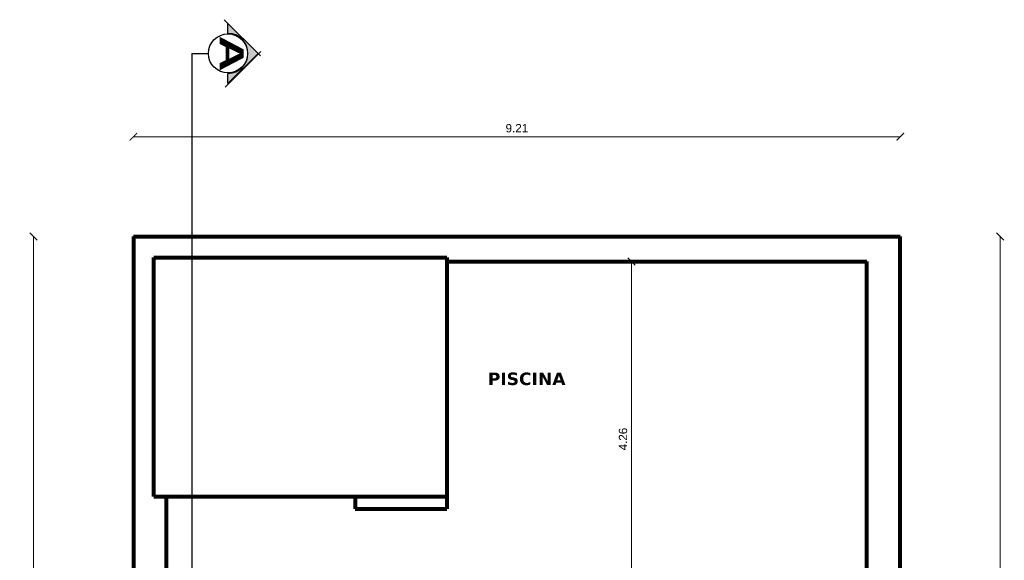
# Model space of a CAD drawing. Header units: inches. Extents: x -2.6 to 11.8, y -3.4 to 32.7.
# Tile 19 of 19: x -1.4 to 10.5, y 26.2 to 32.7. Entities that reach past the tile are written whole.
import ezdxf
from ezdxf.enums import TextEntityAlignment as Align

# ---------------------------------------------------------------- set-up
doc = ezdxf.new("R2010")
doc.units = ezdxf.units.IN
doc.header["$MEASUREMENT"] = 0
doc.linetypes.add('CONTINUA', pattern=[0])
for name, color, linetype in [('Cotas', 60, 'Continuous'), ('Linea de corte', 30, 'Continuous'), ('Texto', 98, 'Continuous')]:
    doc.layers.add(name, color=color, linetype=linetype)
doc.layers.add('Paredes', color=5, linetype='Continuous', lineweight=80)
doc.styles.add('SANSSERIFBOLD', font='sasb____.pfb', dxfattribs={"width": 0.85, "height": 0.6})
doc.styles.get("Standard").update_dxf_attribs({"font": 'arial.ttf'})
doc.dimstyles.new('Cotas', dxfattribs={"dimtxt": 0.1, "dimasz": 0.09, "dimexe": 0.2, "dimexo": 0.4, "dimgap": 0.05, "dimtad": 1, "dimzin": 0, "dimdsep": 46, "dimtxsty": 'Standard', "dimblk": 'ARCHTICK', "dimcen": 0.09, "dimse1": 1, "dimse2": 1, "dimclrd": 60, "dimclre": 256, "dimadec": 0, "dimazin": 0, "dimtfac": 1, "dimtix": 1, "dimtofl": 0, "dimtmove": 1, "dimatfit": 3, "dimfxl": 0, "dimtolj": 1, "dimtzin": 0, "dimlwd": 9, "dimarcsym": 0})

# ---------------------------------------------------------------- blocks, each defined once
blk = doc.blocks.new('_ArchTick')
at = {"color": 0, "linetype": 'ByBlock', "const_width": 0.15}
blk.add_lwpolyline([(-0.5, -0.5), (0.5, 0.5)], dxfattribs=at)
blk = doc.blocks.new('*D103')
at = {"layer": 'Cotas', "color": 60, "linetype": 'CONTINUA', "lineweight": 9, "transparency": 16777216}
blk.add_line((9.21, 31.25), (0, 31.25), dxfattribs=at)
at = {"layer": 'Defpoints', "color": 0, "transparency": 16777216}
for p in [(0, 31.25), (0, 31.25), (9.21, 31.25)]:
    blk.add_point(p, dxfattribs=at)
at = {"layer": 'Cotas', "color": 60, "lineweight": 9, "transparency": 16777216, "xscale": 0.09, "yscale": 0.09, "zscale": 0.09, "rotation": 180}
blk.add_blockref('_ArchTick', (0, 31.25), dxfattribs=at)
at = {"layer": 'Cotas', "color": 60, "lineweight": 9, "transparency": 16777216, "xscale": 0.09, "yscale": 0.09, "zscale": 0.09}
blk.add_blockref('_ArchTick', (9.21, 31.25), dxfattribs=at)
at = {"layer": 'Cotas', "color": 0, "transparency": 16777216, "insert": (4.605, 31.351), "char_height": 0.1, "attachment_point": 5}
blk.add_mtext('\\A1;9.21', dxfattribs=at)
blk = doc.blocks.new('*D104')
at = {"layer": 'Cotas', "color": 60, "linetype": 'CONTINUA', "lineweight": 9, "transparency": 16777216}
blk.add_line((-1.2, 30.05), (-1.2, 0), dxfattribs=at)
at = {"layer": 'Defpoints', "color": 0, "transparency": 16777216}
for p in [(-1.2, 30.05), (-1.2, 0), (-1.2, 0)]:
    blk.add_point(p, dxfattribs=at)
at = {"layer": 'Cotas', "color": 60, "lineweight": 9, "transparency": 16777216, "xscale": 0.09, "yscale": 0.09, "zscale": 0.09}
for p, rotation in [((-1.2, 30.05), 90), ((-1.2, 0), 270)]:
    blk.add_blockref('_ArchTick', p, dxfattribs=dict(at, rotation=rotation))
at = {"layer": 'Cotas', "color": 0, "transparency": 16777216, "insert": (-1.301, 15.025), "char_height": 0.1, "attachment_point": 5, "rotation": 90}
blk.add_mtext('\\A1;30.05', dxfattribs=at)
blk = doc.blocks.new('*D105')
at = {"layer": 'Cotas', "color": 60, "linetype": 'CONTINUA', "lineweight": 9, "transparency": 16777216}
blk.add_line((10.41, 30.05), (10.41, 0), dxfattribs=at)
at = {"layer": 'Defpoints', "color": 0, "transparency": 16777216}
for p in [(10.41, 30.05), (10.41, 0), (10.41, 0)]:
    blk.add_point(p, dxfattribs=at)
at = {"layer": 'Cotas', "color": 60, "lineweight": 9, "transparency": 16777216, "xscale": 0.09, "yscale": 0.09, "zscale": 0.09}
for p, rotation in [((10.41, 30.05), 90), ((10.41, 0), 270)]:
    blk.add_blockref('_ArchTick', p, dxfattribs=dict(at, rotation=rotation))
at = {"layer": 'Cotas', "color": 0, "transparency": 16777216, "insert": (10.309, 15.025), "char_height": 0.1, "attachment_point": 5, "rotation": 90}
blk.add_mtext('\\A1;30.05', dxfattribs=at)
blk = doc.blocks.new('*D148')
at = {"layer": 'Cotas', "color": 60, "linetype": 'CONTINUA', "lineweight": 9, "transparency": 16777216}
blk.add_line((5.981, 25.487), (5.981, 29.75), dxfattribs=at)
at = {"layer": 'Defpoints', "color": 0, "transparency": 16777216}
for p in [(5.981, 29.75), (5.981, 29.75), (5.981, 25.487)]:
    blk.add_point(p, dxfattribs=at)
at = {"layer": 'Cotas', "color": 60, "lineweight": 9, "transparency": 16777216, "xscale": 0.09, "yscale": 0.09, "zscale": 0.09}
for p, rotation in [((5.981, 29.75), 90), ((5.981, 25.487), 270)]:
    blk.add_blockref('_ArchTick', p, dxfattribs=dict(at, rotation=rotation))
at = {"layer": 'Cotas', "color": 0, "transparency": 16777216, "insert": (5.88, 27.618), "char_height": 0.1, "attachment_point": 5, "rotation": 90}
blk.add_mtext('\\A1;4.26', dxfattribs=at)
blk = doc.blocks.new('corte')
at = {"layer": 'Cotas', "linetype": 'ByBlock'}
blk.add_hatch(color=256, dxfattribs=at).paths.add_polyline_path([(29.39, 30.862), (29.029, 30.501), (29.15, 30.501, -1), (29.63, 30.501), (29.751, 30.501)])
at = {"layer": 'Cotas', "color": 3, "linetype": 'Continuous'}
for p, q in [((28.985, 30.457), (29.418, 30.89)), ((29.795, 30.466), (29.366, 30.895))]:
    blk.add_line(p, q, dxfattribs=at)
at = {"layer": 'Cotas', "color": 3}
for p, q in [((29.029, 30.501), (29.39, 30.862)), ((29.39, 30.862), (29.751, 30.501)), ((29.15, 30.501), (29.029, 30.501)), ((29.751, 30.501), (29.63, 30.501))]:
    blk.add_line(p, q, dxfattribs=at)
at = {"layer": 'Cotas', "color": 3, "linetype": 'Continuous'}
blk.add_circle((29.39, 30.501), 0.235, dxfattribs=at)
at = {"layer": 'Cotas', "color": 3}
blk.add_arc((29.39, 30.501), 0.24, 0, 180, dxfattribs=at)
at = {"layer": 'Cotas', "color": 3, "style": 'SANSSERIFBOLD', "width": 1.5}
blk.add_text('A', height=0.288, dxfattribs=at).set_placement((29.392, 30.4), align=Align.CENTER)

msp = doc.modelspace()

# ---------------------------------------------------------------- linework, layer by layer
at = {"layer": 'Linea de corte'}
for q in [(0.7, -2.2), (0.9, 32.25)]:
    msp.add_line((0.7, 32.25), q, dxfattribs=at)
at = {"layer": 'Paredes'}
for p, q in [((0, 30.05), (0, 0)), ((0, 30.05), (9.21, 30.05)), ((9.21, 0), (9.21, 30.05)), ((0.246, 26.929), (0.246, 29.8)), ((0.246, 29.8), (3.764, 29.8)), ((3.764, 29.8), (3.764, 26.779)), ((3.764, 29.75), (8.81, 29.75)), ((8.81, 24.547), (8.81, 29.75)), ((0.246, 26.929), (3.764, 26.929)), ((0.396, 20.462), (0.396, 26.929)), ((2.664, 26.929), (2.664, 26.779)), ((2.664, 26.779), (3.764, 26.779))]:
    msp.add_line(p, q, dxfattribs=at)

# ---------------------------------------------------------------- block references
at = {"layer": 'Cotas', "rotation": 270}
msp.add_blockref('corte', (-29.366, 61.64), dxfattribs=at)

# ---------------------------------------------------------------- texts
at = {"layer": 'Texto', "insert": (4.255, 28.417), "char_height": 0.15, "attachment_point": 1}
msp.add_mtext('{\\fVerdana|b1|i0|c0|p34;PISCINA}', dxfattribs=at)

# ---------------------------------------------------------------- dimensions: what is measured, and where the dimension line sits
at = {"layer": 'Cotas'}
dim = msp.add_linear_dim(base=(0, 31.25), p1=(9.21, 31.25), p2=(0, 31.25), dimstyle='Cotas', dxfattribs=at)
dim.commit()
dim.dimension.update_dxf_attribs({"geometry": '*D103', "text_midpoint": (4.605, 31.351)})
for base, p1, p2, picture, middle in [((-1.2, 0), (-1.2, 30.05), (-1.2, 0), '*D104', (-1.301, 15.025)), ((10.41, 0), (10.41, 30.05), (10.41, 0), '*D105', (10.309, 15.025)), ((5.981, 29.75), (5.981, 25.487), (5.981, 29.75), '*D148', (5.88, 27.618))]:
    dim = msp.add_linear_dim(base=base, p1=p1, p2=p2, angle=270, dimstyle='Cotas', dxfattribs=at)
    dim.commit()
    dim.dimension.update_dxf_attribs({"geometry": picture, "text_midpoint": middle})

doc.saveas('drawing.dxf')
